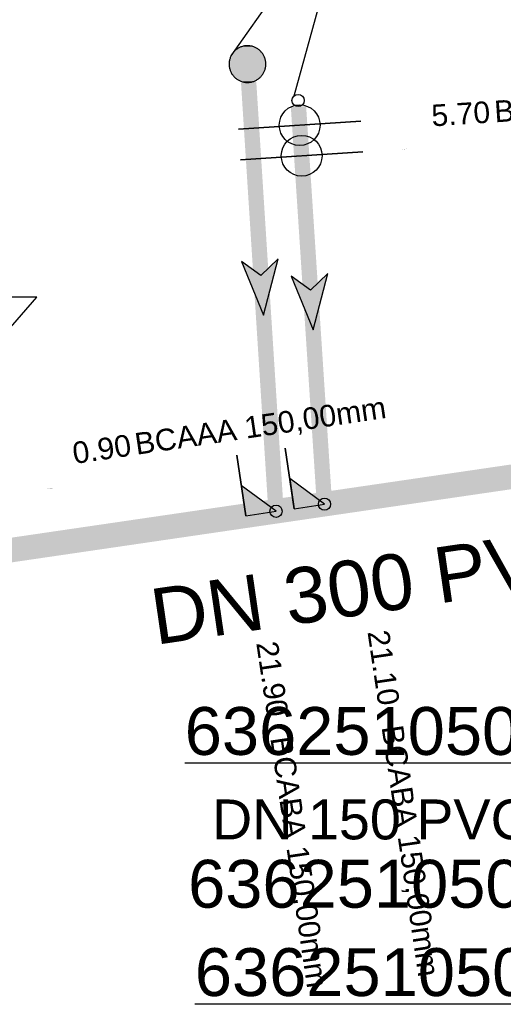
# Model space of a CAD drawing. Extents: x 356718 to 357658, y 5762241 to 5762615.
# Tile 42 of 157: x 357050.44 to 357058.34, y 5762319.06 to 5762335.13. Entities that reach past the tile are written whole.
import ezdxf
from ezdxf.enums import TextEntityAlignment as Align

# ---------------------------------------------------------------- set-up
doc = ezdxf.new("R2010")
doc.units = 0
doc.header["$MEASUREMENT"] = 0
doc.linetypes.add('AUSGEZOGEN', pattern=[0])
doc.linetypes.add('STRICHPUNKT', pattern=[5, 2, -1, 1, -1])
doc.layers.get('0').update_dxf_attribs({"linetype": 'AUSGEZOGEN'})
for name, color, linetype, true_color in [('111_00131_Symbol', 7, 'AUSGEZOGEN', 0x000000), ('114_00133_Schachtnummer', 7, 'AUSGEZOGEN', 0x000000), ('121_10376_Haltungen_Mischwasser', 6, 'STRICHPUNKT', 0xff00ff), ('121_10399_Haltungen_Mischwasser', 6, 'STRICHPUNKT', 0xff00ff), ('123_00137_Fliessrichtungspfeil', 7, 'AUSGEZOGEN', 0x000000), ('124_10395_Standard1', 7, 'AUSGEZOGEN', 0x000000), ('124_10626_Standard__Laenge____1', 7, 'AUSGEZOGEN', 0x000000), ('141_10677_Stutzen__alle__aus_DW', 7, 'AUSGEZOGEN', 0x000000), ('141_10868_Stutzen__141_', 7, 'AUSGEZOGEN', 0x000000)]:
    doc.layers.add(name, color=color, linetype=linetype, true_color=true_color)
doc.styles.add('ARIAL', font='arial.ttf', dxfattribs={"height": 1.5})
doc.styles.get("Standard").update_dxf_attribs({"font": 'arial.ttf', "height": 1})

# ---------------------------------------------------------------- blocks, each defined once
blk = doc.blocks.new('F00')
at = {"color": 0}
blk.add_circle((0, 0), 0.1, dxfattribs=at)
blk = doc.blocks.new('RR')
at = {"color": 0, "linetype": 'AUSGEZOGEN'}
blk.add_lwpolyline([(0.3, 0), (0.3, 0.013), (0.299, 0.025), (0.298, 0.038), (0.296, 0.05), (0.293, 0.063), (0.29, 0.075), (0.287, 0.087), (0.283, 0.099), (0.279, 0.111), (0.274, 0.123), (0.268, 0.134), (0.262, 0.145), (0.256, 0.156), (0.249, 0.167), (0.242, 0.177), (0.234, 0.187), (0.226, 0.197), (0.218, 0.206), (0.209, 0.215), (0.199, 0.224), (0.19, 0.232), (0.18, 0.24), (0.17, 0.247), (0.159, 0.254), (0.148, 0.261), (0.137, 0.267), (0.126, 0.272), (0.114, 0.277), (0.102, 0.282), (0.09, 0.286), (0.078, 0.29), (0.066, 0.293), (0.053, 0.295), (0.041, 0.297), (0.028, 0.299), (0.016, 0.3), (0.003, 0.3), (-0.009, 0.3), (-0.022, 0.299), (-0.035, 0.298), (-0.047, 0.296), (-0.06, 0.294), (-0.072, 0.291), (-0.084, 0.288), (-0.096, 0.284), (-0.108, 0.28), (-0.12, 0.275), (-0.131, 0.27), (-0.143, 0.264), (-0.154, 0.258), (-0.164, 0.251), (-0.175, 0.244), (-0.185, 0.236), (-0.195, 0.228), (-0.204, 0.22), (-0.213, 0.211), (-0.222, 0.202), (-0.23, 0.192), (-0.238, 0.182), (-0.246, 0.172), (-0.253, 0.162), (-0.259, 0.151), (-0.265, 0.14), (-0.271, 0.129), (-0.276, 0.117), (-0.281, 0.105), (-0.285, 0.093), (-0.289, 0.081), (-0.292, 0.069), (-0.295, 0.057), (-0.297, 0.044), (-0.298, 0.032), (-0.299, 0.019), (-0.3, 0.006), (-0.3, -0.006), (-0.299, -0.019), (-0.298, -0.032), (-0.297, -0.044), (-0.295, -0.057), (-0.292, -0.069), (-0.289, -0.081), (-0.285, -0.093), (-0.281, -0.105), (-0.276, -0.117), (-0.271, -0.129), (-0.265, -0.14), (-0.259, -0.151), (-0.253, -0.162), (-0.246, -0.172), (-0.238, -0.182), (-0.23, -0.192), (-0.222, -0.202), (-0.213, -0.211), (-0.204, -0.22), (-0.195, -0.228), (-0.185, -0.236), (-0.175, -0.244), (-0.164, -0.251), (-0.154, -0.258), (-0.143, -0.264), (-0.131, -0.27), (-0.12, -0.275), (-0.108, -0.28), (-0.096, -0.284), (-0.084, -0.288), (-0.072, -0.291), (-0.06, -0.294), (-0.047, -0.296), (-0.035, -0.298), (-0.022, -0.299), (-0.009, -0.3), (0.003, -0.3), (0.016, -0.3), (0.028, -0.299), (0.041, -0.297), (0.053, -0.295), (0.066, -0.293), (0.078, -0.29), (0.09, -0.286), (0.102, -0.282), (0.114, -0.277), (0.126, -0.272), (0.137, -0.267), (0.148, -0.261), (0.159, -0.254), (0.17, -0.247), (0.18, -0.24), (0.19, -0.232), (0.199, -0.224), (0.209, -0.215), (0.218, -0.206), (0.226, -0.197), (0.234, -0.187), (0.242, -0.177), (0.249, -0.167), (0.256, -0.156), (0.262, -0.145), (0.268, -0.134), (0.274, -0.123), (0.279, -0.111), (0.283, -0.099), (0.287, -0.087), (0.29, -0.075), (0.293, -0.063), (0.296, -0.05), (0.298, -0.038), (0.299, -0.025), (0.3, -0.013), (0.3, 0), (0.3, 0)], close=True, dxfattribs=at)
blk.add_lwpolyline([(0.3, 0), (0.3, 0.013), (0.299, 0.025), (0.298, 0.038), (0.296, 0.05), (0.293, 0.063), (0.29, 0.075), (0.287, 0.087), (0.283, 0.099), (0.279, 0.111), (0.274, 0.123), (0.268, 0.134), (0.262, 0.145), (0.256, 0.156), (0.249, 0.167), (0.242, 0.177), (0.234, 0.187), (0.226, 0.197), (0.218, 0.206), (0.209, 0.215), (0.199, 0.224), (0.19, 0.232), (0.18, 0.24), (0.17, 0.247), (0.159, 0.254), (0.148, 0.261), (0.137, 0.267), (0.126, 0.272), (0.114, 0.277), (0.102, 0.282), (0.09, 0.286), (0.078, 0.29), (0.066, 0.293), (0.053, 0.295), (0.041, 0.297), (0.028, 0.299), (0.016, 0.3), (0.003, 0.3), (-0.009, 0.3), (-0.022, 0.299), (-0.035, 0.298), (-0.047, 0.296), (-0.06, 0.294), (-0.072, 0.291), (-0.084, 0.288), (-0.096, 0.284), (-0.108, 0.28), (-0.12, 0.275), (-0.131, 0.27), (-0.143, 0.264), (-0.154, 0.258), (-0.164, 0.251), (-0.175, 0.244), (-0.185, 0.236), (-0.195, 0.228), (-0.204, 0.22), (-0.213, 0.211), (-0.222, 0.202), (-0.23, 0.192), (-0.238, 0.182), (-0.246, 0.172), (-0.253, 0.162), (-0.259, 0.151), (-0.265, 0.14), (-0.271, 0.129), (-0.276, 0.117), (-0.281, 0.105), (-0.285, 0.093), (-0.289, 0.081), (-0.292, 0.069), (-0.295, 0.057), (-0.297, 0.044), (-0.298, 0.032), (-0.299, 0.019), (-0.3, 0.006), (-0.3, -0.006), (-0.299, -0.019), (-0.298, -0.032), (-0.297, -0.044), (-0.295, -0.057), (-0.292, -0.069), (-0.289, -0.081), (-0.285, -0.093), (-0.281, -0.105), (-0.276, -0.117), (-0.271, -0.129), (-0.265, -0.14), (-0.259, -0.151), (-0.253, -0.162), (-0.246, -0.172), (-0.238, -0.182), (-0.23, -0.192), (-0.222, -0.202), (-0.213, -0.211), (-0.204, -0.22), (-0.195, -0.228), (-0.185, -0.236), (-0.175, -0.244), (-0.164, -0.251), (-0.154, -0.258), (-0.143, -0.264), (-0.131, -0.27), (-0.12, -0.275), (-0.108, -0.28), (-0.096, -0.284), (-0.084, -0.288), (-0.072, -0.291), (-0.06, -0.294), (-0.047, -0.296), (-0.035, -0.298), (-0.022, -0.299), (-0.009, -0.3), (0.003, -0.3), (0.016, -0.3), (0.028, -0.299), (0.041, -0.297), (0.053, -0.295), (0.066, -0.293), (0.078, -0.29), (0.09, -0.286), (0.102, -0.282), (0.114, -0.277), (0.126, -0.272), (0.137, -0.267), (0.148, -0.261), (0.159, -0.254), (0.17, -0.247), (0.18, -0.24), (0.19, -0.232), (0.199, -0.224), (0.209, -0.215), (0.218, -0.206), (0.226, -0.197), (0.234, -0.187), (0.242, -0.177), (0.249, -0.167), (0.256, -0.156), (0.262, -0.145), (0.268, -0.134), (0.274, -0.123), (0.279, -0.111), (0.283, -0.099), (0.287, -0.087), (0.29, -0.075), (0.293, -0.063), (0.296, -0.05), (0.298, -0.038), (0.299, -0.025), (0.3, -0.013), (0.3, 0), (0.3, 0)], close=True, dxfattribs=at)
at = {"color": 0}
for points in [[(-0.256, 0.156), (0.256, 0.156), (-0.253, 0.162)], [(-0.256, 0.156), (0.256, 0.156), (-0.253, 0.162)], [(-0.253, 0.162), (0.253, 0.162), (-0.249, 0.167)], [(-0.253, 0.162), (0.253, 0.162), (-0.249, 0.167)], [(0.256, 0.156), (-0.253, 0.162), (0.253, 0.162)], [(0.256, 0.156), (-0.253, 0.162), (0.253, 0.162)], [(-0.249, 0.167), (0.249, 0.167), (-0.246, 0.172)], [(-0.249, 0.167), (0.249, 0.167), (-0.246, 0.172)], [(0.253, 0.162), (-0.249, 0.167), (0.249, 0.167)], [(0.253, 0.162), (-0.249, 0.167), (0.249, 0.167)], [(-0.246, 0.172), (0.246, 0.172), (-0.242, 0.177)], [(-0.246, 0.172), (0.246, 0.172), (-0.242, 0.177)], [(0.249, 0.167), (-0.246, 0.172), (0.246, 0.172)], [(0.249, 0.167), (-0.246, 0.172), (0.246, 0.172)], [(-0.242, 0.177), (0.242, 0.177), (-0.238, 0.182)], [(-0.242, 0.177), (0.242, 0.177), (-0.238, 0.182)], [(0.246, 0.172), (-0.242, 0.177), (0.242, 0.177)], [(0.246, 0.172), (-0.242, 0.177), (0.242, 0.177)], [(-0.238, 0.182), (0.238, 0.182), (-0.234, 0.187)], [(-0.238, 0.182), (0.238, 0.182), (-0.234, 0.187)], [(0.242, 0.177), (-0.238, 0.182), (0.238, 0.182)], [(0.242, 0.177), (-0.238, 0.182), (0.238, 0.182)], [(-0.234, 0.187), (0.234, 0.187), (-0.23, 0.192)], [(-0.234, 0.187), (0.234, 0.187), (-0.23, 0.192)], [(0.238, 0.182), (-0.234, 0.187), (0.234, 0.187)], [(0.238, 0.182), (-0.234, 0.187), (0.234, 0.187)], [(-0.23, 0.192), (0.23, 0.192), (-0.226, 0.197)], [(-0.23, 0.192), (0.23, 0.192), (-0.226, 0.197)], [(0.234, 0.187), (-0.23, 0.192), (0.23, 0.192)], [(0.234, 0.187), (-0.23, 0.192), (0.23, 0.192)], [(-0.226, 0.197), (0.226, 0.197), (-0.222, 0.202)], [(-0.226, 0.197), (0.226, 0.197), (-0.222, 0.202)], [(0.23, 0.192), (-0.226, 0.197), (0.226, 0.197)], [(0.23, 0.192), (-0.226, 0.197), (0.226, 0.197)], [(-0.222, 0.202), (0.222, 0.202), (-0.218, 0.206)], [(-0.222, 0.202), (0.222, 0.202), (-0.218, 0.206)], [(0.226, 0.197), (-0.222, 0.202), (0.222, 0.202)], [(0.226, 0.197), (-0.222, 0.202), (0.222, 0.202)], [(-0.218, 0.206), (0.218, 0.206), (-0.213, 0.211)], [(-0.218, 0.206), (0.218, 0.206), (-0.213, 0.211)], [(0.222, 0.202), (-0.218, 0.206), (0.218, 0.206)], [(0.222, 0.202), (-0.218, 0.206), (0.218, 0.206)], [(-0.213, 0.211), (0.213, 0.211), (-0.209, 0.215)], [(-0.213, 0.211), (0.213, 0.211), (-0.209, 0.215)], [(0.218, 0.206), (-0.213, 0.211), (0.213, 0.211)], [(0.218, 0.206), (-0.213, 0.211), (0.213, 0.211)], [(-0.209, 0.215), (0.209, 0.215), (-0.204, 0.22)], [(-0.209, 0.215), (0.209, 0.215), (-0.204, 0.22)], [(0.213, 0.211), (-0.209, 0.215), (0.209, 0.215)], [(0.213, 0.211), (-0.209, 0.215), (0.209, 0.215)], [(-0.204, 0.22), (0.204, 0.22), (-0.199, 0.224)], [(-0.204, 0.22), (0.204, 0.22), (-0.199, 0.224)], [(0.209, 0.215), (-0.204, 0.22), (0.204, 0.22)], [(0.209, 0.215), (-0.204, 0.22), (0.204, 0.22)], [(-0.199, 0.224), (0.199, 0.224), (-0.195, 0.228)], [(-0.199, 0.224), (0.199, 0.224), (-0.195, 0.228)], [(0.204, 0.22), (-0.199, 0.224), (0.199, 0.224)], [(0.204, 0.22), (-0.199, 0.224), (0.199, 0.224)], [(-0.195, 0.228), (0.195, 0.228), (-0.19, 0.232)], [(-0.195, 0.228), (0.195, 0.228), (-0.19, 0.232)], [(0.199, 0.224), (-0.195, 0.228), (0.195, 0.228)], [(0.199, 0.224), (-0.195, 0.228), (0.195, 0.228)], [(-0.19, 0.232), (0.19, 0.232), (-0.185, 0.236)], [(-0.19, 0.232), (0.19, 0.232), (-0.185, 0.236)], [(0.195, 0.228), (-0.19, 0.232), (0.19, 0.232)], [(0.195, 0.228), (-0.19, 0.232), (0.19, 0.232)], [(-0.185, 0.236), (0.185, 0.236), (-0.18, 0.24)], [(-0.185, 0.236), (0.185, 0.236), (-0.18, 0.24)], [(0.19, 0.232), (-0.185, 0.236), (0.185, 0.236)], [(0.19, 0.232), (-0.185, 0.236), (0.185, 0.236)], [(-0.18, 0.24), (0.18, 0.24), (-0.175, 0.244)], [(-0.18, 0.24), (0.18, 0.24), (-0.175, 0.244)], [(0.185, 0.236), (-0.18, 0.24), (0.18, 0.24)], [(0.185, 0.236), (-0.18, 0.24), (0.18, 0.24)], [(-0.175, 0.244), (0.175, 0.244), (-0.169, 0.247)], [(-0.175, 0.244), (0.175, 0.244), (-0.169, 0.247)], [(0.18, 0.24), (-0.175, 0.244), (0.175, 0.244)], [(0.18, 0.24), (-0.175, 0.244), (0.175, 0.244)], [(-0.169, 0.247), (0.17, 0.247), (-0.164, 0.251)], [(-0.169, 0.247), (0.17, 0.247), (-0.164, 0.251)], [(0.175, 0.244), (-0.169, 0.247), (0.17, 0.247)], [(0.175, 0.244), (-0.169, 0.247), (0.17, 0.247)], [(-0.164, 0.251), (0.164, 0.251), (-0.159, 0.254)], [(-0.164, 0.251), (0.164, 0.251), (-0.159, 0.254)], [(0.17, 0.247), (-0.164, 0.251), (0.164, 0.251)], [(0.17, 0.247), (-0.164, 0.251), (0.164, 0.251)], [(-0.159, 0.254), (0.159, 0.254), (-0.154, 0.258)], [(-0.159, 0.254), (0.159, 0.254), (-0.154, 0.258)], [(0.164, 0.251), (-0.159, 0.254), (0.159, 0.254)], [(0.164, 0.251), (-0.159, 0.254), (0.159, 0.254)], [(-0.154, 0.258), (0.154, 0.258), (-0.148, 0.261)], [(-0.154, 0.258), (0.154, 0.258), (-0.148, 0.261)], [(0.159, 0.254), (-0.154, 0.258), (0.154, 0.258)], [(0.159, 0.254), (-0.154, 0.258), (0.154, 0.258)], [(-0.148, 0.261), (0.148, 0.261), (-0.143, 0.264)], [(-0.148, 0.261), (0.148, 0.261), (-0.143, 0.264)], [(0.154, 0.258), (-0.148, 0.261), (0.148, 0.261)], [(0.154, 0.258), (-0.148, 0.261), (0.148, 0.261)], [(-0.143, 0.264), (0.142, 0.264), (-0.137, 0.267)], [(-0.143, 0.264), (0.142, 0.264), (-0.137, 0.267)], [(0.148, 0.261), (-0.143, 0.264), (0.142, 0.264)], [(0.148, 0.261), (-0.143, 0.264), (0.142, 0.264)], [(-0.137, 0.267), (0.137, 0.267), (-0.131, 0.27)], [(-0.137, 0.267), (0.137, 0.267), (-0.131, 0.27)], [(0.142, 0.264), (-0.137, 0.267), (0.137, 0.267)], [(0.142, 0.264), (-0.137, 0.267), (0.137, 0.267)], [(-0.131, 0.27), (0.131, 0.27), (-0.126, 0.272)], [(-0.131, 0.27), (0.131, 0.27), (-0.126, 0.272)], [(0.137, 0.267), (-0.131, 0.27), (0.131, 0.27)], [(0.137, 0.267), (-0.131, 0.27), (0.131, 0.27)], [(-0.126, 0.272), (0.126, 0.272), (-0.12, 0.275)], [(-0.126, 0.272), (0.126, 0.272), (-0.12, 0.275)], [(0.131, 0.27), (-0.126, 0.272), (0.126, 0.272)], [(0.131, 0.27), (-0.126, 0.272), (0.126, 0.272)], [(-0.12, 0.275), (0.12, 0.275), (-0.114, 0.277)], [(-0.12, 0.275), (0.12, 0.275), (-0.114, 0.277)], [(0.126, 0.272), (-0.12, 0.275), (0.12, 0.275)], [(0.126, 0.272), (-0.12, 0.275), (0.12, 0.275)], [(-0.114, 0.277), (0.114, 0.277), (-0.108, 0.28)], [(-0.114, 0.277), (0.114, 0.277), (-0.108, 0.28)], [(0.12, 0.275), (-0.114, 0.277), (0.114, 0.277)], [(0.12, 0.275), (-0.114, 0.277), (0.114, 0.277)], [(-0.108, 0.28), (0.108, 0.28), (-0.102, 0.282)], [(-0.108, 0.28), (0.108, 0.28), (-0.102, 0.282)], [(0.114, 0.277), (-0.108, 0.28), (0.108, 0.28)], [(0.114, 0.277), (-0.108, 0.28), (0.108, 0.28)], [(-0.102, 0.282), (0.102, 0.282), (-0.096, 0.284)], [(-0.102, 0.282), (0.102, 0.282), (-0.096, 0.284)], [(0.108, 0.28), (-0.102, 0.282), (0.102, 0.282)], [(0.108, 0.28), (-0.102, 0.282), (0.102, 0.282)], [(-0.096, 0.284), (0.096, 0.284), (-0.09, 0.286)], [(-0.096, 0.284), (0.096, 0.284), (-0.09, 0.286)], [(0.102, 0.282), (-0.096, 0.284), (0.096, 0.284)], [(0.102, 0.282), (-0.096, 0.284), (0.096, 0.284)], [(-0.09, 0.286), (0.09, 0.286), (-0.084, 0.288)], [(-0.09, 0.286), (0.09, 0.286), (-0.084, 0.288)], [(0.096, 0.284), (-0.09, 0.286), (0.09, 0.286)], [(0.096, 0.284), (-0.09, 0.286), (0.09, 0.286)], [(-0.084, 0.288), (0.084, 0.288), (-0.078, 0.29)], [(-0.084, 0.288), (0.084, 0.288), (-0.078, 0.29)], [(0.09, 0.286), (-0.084, 0.288), (0.084, 0.288)], [(0.09, 0.286), (-0.084, 0.288), (0.084, 0.288)], [(-0.078, 0.29), (0.078, 0.29), (-0.072, 0.291)], [(-0.078, 0.29), (0.078, 0.29), (-0.072, 0.291)], [(0.084, 0.288), (-0.078, 0.29), (0.078, 0.29)], [(0.084, 0.288), (-0.078, 0.29), (0.078, 0.29)], [(-0.072, 0.291), (0.072, 0.291), (-0.066, 0.293)], [(-0.072, 0.291), (0.072, 0.291), (-0.066, 0.293)], [(0.078, 0.29), (-0.072, 0.291), (0.072, 0.291)], [(0.078, 0.29), (-0.072, 0.291), (0.072, 0.291)], [(-0.066, 0.293), (0.066, 0.293), (-0.06, 0.294)], [(-0.066, 0.293), (0.066, 0.293), (-0.06, 0.294)], [(0.072, 0.291), (-0.066, 0.293), (0.066, 0.293)], [(0.072, 0.291), (-0.066, 0.293), (0.066, 0.293)], [(-0.06, 0.294), (0.059, 0.294), (-0.053, 0.295)], [(-0.06, 0.294), (0.059, 0.294), (-0.053, 0.295)], [(0.066, 0.293), (-0.06, 0.294), (0.059, 0.294)], [(0.066, 0.293), (-0.06, 0.294), (0.059, 0.294)], [(-0.053, 0.295), (0.053, 0.295), (-0.047, 0.296)], [(-0.053, 0.295), (0.053, 0.295), (-0.047, 0.296)], [(0.059, 0.294), (-0.053, 0.295), (0.053, 0.295)], [(0.059, 0.294), (-0.053, 0.295), (0.053, 0.295)], [(-0.047, 0.296), (0.047, 0.296), (-0.04, 0.297)], [(-0.047, 0.296), (0.047, 0.296), (-0.04, 0.297)], [(0.053, 0.295), (-0.047, 0.296), (0.047, 0.296)], [(0.053, 0.295), (-0.047, 0.296), (0.047, 0.296)], [(-0.04, 0.297), (0.041, 0.297), (-0.035, 0.298)], [(-0.04, 0.297), (0.041, 0.297), (-0.035, 0.298)], [(0.047, 0.296), (-0.04, 0.297), (0.041, 0.297)], [(0.047, 0.296), (-0.04, 0.297), (0.041, 0.297)], [(-0.035, 0.298), (0.034, 0.298), (-0.028, 0.299)], [(-0.035, 0.298), (0.034, 0.298), (-0.028, 0.299)], [(0.041, 0.297), (-0.035, 0.298), (0.034, 0.298)], [(0.041, 0.297), (-0.035, 0.298), (0.034, 0.298)], [(0.034, 0.298), (-0.028, 0.299), (0.028, 0.299)], [(-0.028, 0.299), (0.028, 0.299), (-0.022, 0.299)], [(0.034, 0.298), (-0.028, 0.299), (0.028, 0.299)], [(-0.028, 0.299), (0.028, 0.299), (-0.022, 0.299)], [(-0.022, 0.299), (0.021, 0.299), (-0.015, 0.3)], [(-0.022, 0.299), (0.021, 0.299), (-0.015, 0.3)], [(0.028, 0.299), (-0.022, 0.299), (0.021, 0.299)], [(0.028, 0.299), (-0.022, 0.299), (0.021, 0.299)], [(0.021, 0.299), (-0.015, 0.3), (0.016, 0.3)], [(-0.015, 0.3), (0.016, 0.3), (-0.009, 0.3)], [(0.021, 0.299), (-0.015, 0.3), (0.016, 0.3)], [(-0.015, 0.3), (0.016, 0.3), (-0.009, 0.3)], [(0.016, 0.3), (-0.009, 0.3), (0.007, 0.3)], [(-0.009, 0.3), (0.007, 0.3), (0.003, 0.3)], [(0.016, 0.3), (-0.009, 0.3), (0.007, 0.3)], [(-0.009, 0.3), (0.007, 0.3), (0.003, 0.3)], [(-0.3, 0.013), (0.3, 0.013), (-0.299, 0.019)], [(-0.3, 0.013), (0.3, 0.013), (-0.299, 0.019)], [(-0.3, 0.006), (0.3, 0.006), (-0.3, 0.013)], [(0.3, 0.006), (-0.3, 0.013), (0.3, 0.013)], [(-0.3, 0.006), (0.3, 0.006), (-0.3, 0.013)], [(0.3, 0.006), (-0.3, 0.013), (0.3, 0.013)], [(-0.3, 0), (0.3, 0), (-0.3, 0.006)], [(0.3, 0), (-0.3, 0.006), (0.3, 0.006)], [(-0.3, 0), (0.3, 0), (-0.3, 0.006)], [(0.3, 0), (-0.3, 0.006), (0.3, 0.006)], [(0.3, -0.006), (-0.3, -0.006), (0.3, 0)], [(-0.3, -0.006), (0.3, 0), (-0.3, 0)], [(0.3, -0.006), (-0.3, -0.006), (0.3, 0)], [(-0.3, -0.006), (0.3, 0), (-0.3, 0)], [(-0.299, 0.025), (0.299, 0.025), (-0.298, 0.032)], [(-0.299, 0.025), (0.299, 0.025), (-0.298, 0.032)], [(-0.299, 0.019), (0.299, 0.019), (-0.299, 0.025)], [(0.299, 0.019), (-0.299, 0.025), (0.299, 0.025)], [(-0.299, 0.019), (0.299, 0.019), (-0.299, 0.025)], [(0.299, 0.019), (-0.299, 0.025), (0.299, 0.025)], [(0.3, 0.013), (-0.299, 0.019), (0.299, 0.019)], [(0.3, 0.013), (-0.299, 0.019), (0.299, 0.019)], [(-0.298, 0.038), (0.298, 0.038), (-0.297, 0.044)], [(-0.298, 0.038), (0.298, 0.038), (-0.297, 0.044)], [(-0.298, 0.032), (0.298, 0.032), (-0.298, 0.038)], [(0.298, 0.032), (-0.298, 0.038), (0.298, 0.038)], [(-0.298, 0.032), (0.298, 0.032), (-0.298, 0.038)], [(0.298, 0.032), (-0.298, 0.038), (0.298, 0.038)], [(0.299, 0.025), (-0.298, 0.032), (0.298, 0.032)], [(0.299, 0.025), (-0.298, 0.032), (0.298, 0.032)], [(-0.297, 0.044), (0.297, 0.044), (-0.296, 0.05)], [(-0.297, 0.044), (0.297, 0.044), (-0.296, 0.05)], [(0.298, 0.038), (-0.297, 0.044), (0.297, 0.044)], [(0.298, 0.038), (-0.297, 0.044), (0.297, 0.044)], [(-0.296, 0.05), (0.296, 0.05), (-0.295, 0.057)], [(-0.296, 0.05), (0.296, 0.05), (-0.295, 0.057)], [(0.297, 0.044), (-0.296, 0.05), (0.296, 0.05)], [(0.297, 0.044), (-0.296, 0.05), (0.296, 0.05)], [(-0.295, 0.057), (0.295, 0.057), (-0.293, 0.063)], [(-0.295, 0.057), (0.295, 0.057), (-0.293, 0.063)], [(0.296, 0.05), (-0.295, 0.057), (0.295, 0.057)], [(0.296, 0.05), (-0.295, 0.057), (0.295, 0.057)], [(-0.293, 0.063), (0.293, 0.063), (-0.292, 0.069)], [(-0.293, 0.063), (0.293, 0.063), (-0.292, 0.069)], [(0.295, 0.057), (-0.293, 0.063), (0.293, 0.063)], [(0.295, 0.057), (-0.293, 0.063), (0.293, 0.063)], [(-0.292, 0.069), (0.292, 0.069), (-0.29, 0.075)], [(-0.292, 0.069), (0.292, 0.069), (-0.29, 0.075)], [(0.293, 0.063), (-0.292, 0.069), (0.292, 0.069)], [(0.293, 0.063), (-0.292, 0.069), (0.292, 0.069)], [(-0.29, 0.075), (0.29, 0.075), (-0.289, 0.081)], [(-0.29, 0.075), (0.29, 0.075), (-0.289, 0.081)], [(0.292, 0.069), (-0.29, 0.075), (0.29, 0.075)], [(0.292, 0.069), (-0.29, 0.075), (0.29, 0.075)], [(-0.289, 0.081), (0.289, 0.081), (-0.287, 0.087)], [(-0.289, 0.081), (0.289, 0.081), (-0.287, 0.087)], [(0.29, 0.075), (-0.289, 0.081), (0.289, 0.081)], [(0.29, 0.075), (-0.289, 0.081), (0.289, 0.081)], [(-0.287, 0.087), (0.287, 0.087), (-0.285, 0.093)], [(-0.287, 0.087), (0.287, 0.087), (-0.285, 0.093)], [(0.289, 0.081), (-0.287, 0.087), (0.287, 0.087)], [(0.289, 0.081), (-0.287, 0.087), (0.287, 0.087)], [(-0.285, 0.093), (0.285, 0.093), (-0.283, 0.099)], [(-0.285, 0.093), (0.285, 0.093), (-0.283, 0.099)], [(0.287, 0.087), (-0.285, 0.093), (0.285, 0.093)], [(0.287, 0.087), (-0.285, 0.093), (0.285, 0.093)], [(-0.283, 0.099), (0.283, 0.099), (-0.281, 0.105)], [(-0.283, 0.099), (0.283, 0.099), (-0.281, 0.105)], [(0.285, 0.093), (-0.283, 0.099), (0.283, 0.099)], [(0.285, 0.093), (-0.283, 0.099), (0.283, 0.099)], [(-0.281, 0.105), (0.281, 0.105), (-0.279, 0.111)], [(-0.281, 0.105), (0.281, 0.105), (-0.279, 0.111)], [(0.283, 0.099), (-0.281, 0.105), (0.281, 0.105)], [(0.283, 0.099), (-0.281, 0.105), (0.281, 0.105)], [(-0.279, 0.111), (0.279, 0.111), (-0.276, 0.117)], [(-0.279, 0.111), (0.279, 0.111), (-0.276, 0.117)], [(0.281, 0.105), (-0.279, 0.111), (0.279, 0.111)], [(0.281, 0.105), (-0.279, 0.111), (0.279, 0.111)], [(-0.276, 0.117), (0.276, 0.117), (-0.274, 0.123)], [(-0.276, 0.117), (0.276, 0.117), (-0.274, 0.123)], [(0.279, 0.111), (-0.276, 0.117), (0.276, 0.117)], [(0.279, 0.111), (-0.276, 0.117), (0.276, 0.117)], [(-0.274, 0.123), (0.274, 0.123), (-0.271, 0.129)], [(-0.274, 0.123), (0.274, 0.123), (-0.271, 0.129)], [(0.276, 0.117), (-0.274, 0.123), (0.274, 0.123)], [(0.276, 0.117), (-0.274, 0.123), (0.274, 0.123)], [(-0.271, 0.129), (0.271, 0.129), (-0.268, 0.134)], [(-0.271, 0.129), (0.271, 0.129), (-0.268, 0.134)], [(0.274, 0.123), (-0.271, 0.129), (0.271, 0.129)], [(0.274, 0.123), (-0.271, 0.129), (0.271, 0.129)], [(-0.268, 0.134), (0.268, 0.134), (-0.265, 0.14)], [(-0.268, 0.134), (0.268, 0.134), (-0.265, 0.14)], [(0.271, 0.129), (-0.268, 0.134), (0.268, 0.134)], [(0.271, 0.129), (-0.268, 0.134), (0.268, 0.134)], [(-0.265, 0.14), (0.265, 0.14), (-0.262, 0.145)], [(-0.265, 0.14), (0.265, 0.14), (-0.262, 0.145)], [(0.268, 0.134), (-0.265, 0.14), (0.265, 0.14)], [(0.268, 0.134), (-0.265, 0.14), (0.265, 0.14)], [(-0.262, 0.145), (0.262, 0.145), (-0.259, 0.151)], [(-0.262, 0.145), (0.262, 0.145), (-0.259, 0.151)], [(0.265, 0.14), (-0.262, 0.145), (0.262, 0.145)], [(0.265, 0.14), (-0.262, 0.145), (0.262, 0.145)], [(-0.259, 0.151), (0.259, 0.151), (-0.256, 0.156)], [(-0.259, 0.151), (0.259, 0.151), (-0.256, 0.156)], [(0.262, 0.145), (-0.259, 0.151), (0.259, 0.151)], [(0.262, 0.145), (-0.259, 0.151), (0.259, 0.151)], [(0.259, 0.151), (-0.256, 0.156), (0.256, 0.156)], [(0.259, 0.151), (-0.256, 0.156), (0.256, 0.156)], [(0.3, 0), (0.3, 0), (0.3, 0)], [(0.3, 0), (0.3, 0), (0.3, 0)], [(0.3, 0), (0.3, 0), (0.3, 0)], [(0.3, 0), (0.3, 0), (0.3, 0)], [(0.3, -0.013), (-0.3, -0.013), (0.3, -0.006)], [(-0.3, -0.013), (0.3, -0.006), (-0.3, -0.006)], [(0.3, -0.013), (-0.3, -0.013), (0.3, -0.006)], [(-0.3, -0.013), (0.3, -0.006), (-0.3, -0.006)], [(-0.299, -0.019), (0.3, -0.013), (-0.3, -0.013)], [(-0.299, -0.019), (0.3, -0.013), (-0.3, -0.013)], [(0.299, -0.019), (-0.299, -0.019), (0.3, -0.013)], [(0.299, -0.019), (-0.299, -0.019), (0.3, -0.013)], [(0.299, -0.025), (-0.299, -0.025), (0.299, -0.019)], [(-0.299, -0.025), (0.299, -0.019), (-0.299, -0.019)], [(0.299, -0.025), (-0.299, -0.025), (0.299, -0.019)], [(-0.299, -0.025), (0.299, -0.019), (-0.299, -0.019)], [(-0.298, -0.032), (0.299, -0.025), (-0.299, -0.025)], [(-0.298, -0.032), (0.299, -0.025), (-0.299, -0.025)], [(0.298, -0.032), (-0.298, -0.032), (0.299, -0.025)], [(0.298, -0.032), (-0.298, -0.032), (0.299, -0.025)], [(0.298, -0.038), (-0.298, -0.038), (0.298, -0.032)], [(-0.298, -0.038), (0.298, -0.032), (-0.298, -0.032)], [(0.298, -0.038), (-0.298, -0.038), (0.298, -0.032)], [(-0.298, -0.038), (0.298, -0.032), (-0.298, -0.032)], [(-0.297, -0.044), (0.298, -0.038), (-0.298, -0.038)], [(-0.297, -0.044), (0.298, -0.038), (-0.298, -0.038)], [(0.297, -0.044), (-0.297, -0.044), (0.298, -0.038)], [(0.297, -0.044), (-0.297, -0.044), (0.298, -0.038)], [(-0.296, -0.05), (0.297, -0.044), (-0.297, -0.044)], [(-0.296, -0.05), (0.297, -0.044), (-0.297, -0.044)], [(0.296, -0.05), (-0.296, -0.05), (0.297, -0.044)], [(0.296, -0.05), (-0.296, -0.05), (0.297, -0.044)], [(-0.295, -0.057), (0.296, -0.05), (-0.296, -0.05)], [(-0.295, -0.057), (0.296, -0.05), (-0.296, -0.05)], [(0.295, -0.057), (-0.295, -0.057), (0.296, -0.05)], [(0.295, -0.057), (-0.295, -0.057), (0.296, -0.05)], [(-0.293, -0.063), (0.295, -0.057), (-0.295, -0.057)], [(-0.293, -0.063), (0.295, -0.057), (-0.295, -0.057)], [(0.293, -0.063), (-0.293, -0.063), (0.295, -0.057)], [(0.293, -0.063), (-0.293, -0.063), (0.295, -0.057)], [(-0.292, -0.069), (0.293, -0.063), (-0.293, -0.063)], [(-0.292, -0.069), (0.293, -0.063), (-0.293, -0.063)], [(0.292, -0.069), (-0.292, -0.069), (0.293, -0.063)], [(0.292, -0.069), (-0.292, -0.069), (0.293, -0.063)], [(-0.29, -0.075), (0.292, -0.069), (-0.292, -0.069)], [(-0.29, -0.075), (0.292, -0.069), (-0.292, -0.069)], [(0.29, -0.075), (-0.29, -0.075), (0.292, -0.069)], [(0.29, -0.075), (-0.29, -0.075), (0.292, -0.069)], [(-0.289, -0.081), (0.29, -0.075), (-0.29, -0.075)], [(-0.289, -0.081), (0.29, -0.075), (-0.29, -0.075)], [(0.289, -0.081), (-0.289, -0.081), (0.29, -0.075)], [(0.289, -0.081), (-0.289, -0.081), (0.29, -0.075)], [(-0.287, -0.087), (0.289, -0.081), (-0.289, -0.081)], [(-0.287, -0.087), (0.289, -0.081), (-0.289, -0.081)], [(0.287, -0.087), (-0.287, -0.087), (0.289, -0.081)], [(0.287, -0.087), (-0.287, -0.087), (0.289, -0.081)], [(-0.285, -0.093), (0.287, -0.087), (-0.287, -0.087)], [(-0.285, -0.093), (0.287, -0.087), (-0.287, -0.087)], [(0.285, -0.093), (-0.285, -0.093), (0.287, -0.087)], [(0.285, -0.093), (-0.285, -0.093), (0.287, -0.087)], [(-0.283, -0.099), (0.285, -0.093), (-0.285, -0.093)], [(-0.283, -0.099), (0.285, -0.093), (-0.285, -0.093)], [(0.283, -0.099), (-0.283, -0.099), (0.285, -0.093)], [(0.283, -0.099), (-0.283, -0.099), (0.285, -0.093)], [(-0.281, -0.105), (0.283, -0.099), (-0.283, -0.099)], [(-0.281, -0.105), (0.283, -0.099), (-0.283, -0.099)], [(0.281, -0.105), (-0.281, -0.105), (0.283, -0.099)], [(0.281, -0.105), (-0.281, -0.105), (0.283, -0.099)], [(-0.279, -0.111), (0.281, -0.105), (-0.281, -0.105)], [(-0.279, -0.111), (0.281, -0.105), (-0.281, -0.105)], [(0.279, -0.111), (-0.279, -0.111), (0.281, -0.105)], [(0.279, -0.111), (-0.279, -0.111), (0.281, -0.105)], [(-0.276, -0.117), (0.279, -0.111), (-0.279, -0.111)], [(-0.276, -0.117), (0.279, -0.111), (-0.279, -0.111)], [(0.276, -0.117), (-0.276, -0.117), (0.279, -0.111)], [(0.276, -0.117), (-0.276, -0.117), (0.279, -0.111)], [(-0.274, -0.123), (0.276, -0.117), (-0.276, -0.117)], [(-0.274, -0.123), (0.276, -0.117), (-0.276, -0.117)], [(0.274, -0.123), (-0.274, -0.123), (0.276, -0.117)], [(0.274, -0.123), (-0.274, -0.123), (0.276, -0.117)], [(-0.271, -0.129), (0.274, -0.123), (-0.274, -0.123)], [(-0.271, -0.129), (0.274, -0.123), (-0.274, -0.123)], [(0.271, -0.129), (-0.271, -0.129), (0.274, -0.123)], [(0.271, -0.129), (-0.271, -0.129), (0.274, -0.123)], [(-0.268, -0.134), (0.271, -0.129), (-0.271, -0.129)], [(-0.268, -0.134), (0.271, -0.129), (-0.271, -0.129)], [(0.268, -0.134), (-0.268, -0.134), (0.271, -0.129)], [(0.268, -0.134), (-0.268, -0.134), (0.271, -0.129)], [(-0.265, -0.14), (0.268, -0.134), (-0.268, -0.134)], [(-0.265, -0.14), (0.268, -0.134), (-0.268, -0.134)], [(0.265, -0.14), (-0.265, -0.14), (0.268, -0.134)], [(0.265, -0.14), (-0.265, -0.14), (0.268, -0.134)], [(-0.262, -0.145), (0.265, -0.14), (-0.265, -0.14)], [(-0.262, -0.145), (0.265, -0.14), (-0.265, -0.14)], [(0.262, -0.145), (-0.262, -0.145), (0.265, -0.14)], [(0.262, -0.145), (-0.262, -0.145), (0.265, -0.14)], [(-0.259, -0.151), (0.262, -0.145), (-0.262, -0.145)], [(-0.259, -0.151), (0.262, -0.145), (-0.262, -0.145)], [(0.259, -0.151), (-0.259, -0.151), (0.262, -0.145)], [(0.259, -0.151), (-0.259, -0.151), (0.262, -0.145)], [(-0.256, -0.156), (0.259, -0.151), (-0.259, -0.151)], [(-0.256, -0.156), (0.259, -0.151), (-0.259, -0.151)], [(0.256, -0.156), (-0.256, -0.156), (0.259, -0.151)], [(0.256, -0.156), (-0.256, -0.156), (0.259, -0.151)], [(-0.253, -0.162), (0.256, -0.156), (-0.256, -0.156)], [(-0.253, -0.162), (0.256, -0.156), (-0.256, -0.156)], [(0.253, -0.162), (-0.253, -0.162), (0.256, -0.156)], [(0.253, -0.162), (-0.253, -0.162), (0.256, -0.156)], [(-0.249, -0.167), (0.253, -0.162), (-0.253, -0.162)], [(-0.249, -0.167), (0.253, -0.162), (-0.253, -0.162)], [(0.249, -0.167), (-0.249, -0.167), (0.253, -0.162)], [(0.249, -0.167), (-0.249, -0.167), (0.253, -0.162)], [(-0.246, -0.172), (0.249, -0.167), (-0.249, -0.167)], [(-0.246, -0.172), (0.249, -0.167), (-0.249, -0.167)], [(0.246, -0.172), (-0.246, -0.172), (0.249, -0.167)], [(0.246, -0.172), (-0.246, -0.172), (0.249, -0.167)], [(-0.242, -0.177), (0.246, -0.172), (-0.246, -0.172)], [(-0.242, -0.177), (0.246, -0.172), (-0.246, -0.172)], [(0.242, -0.177), (-0.242, -0.177), (0.246, -0.172)], [(0.242, -0.177), (-0.242, -0.177), (0.246, -0.172)], [(-0.238, -0.182), (0.242, -0.177), (-0.242, -0.177)], [(-0.238, -0.182), (0.242, -0.177), (-0.242, -0.177)], [(0.238, -0.182), (-0.238, -0.182), (0.242, -0.177)], [(0.238, -0.182), (-0.238, -0.182), (0.242, -0.177)], [(-0.234, -0.187), (0.238, -0.182), (-0.238, -0.182)], [(-0.234, -0.187), (0.238, -0.182), (-0.238, -0.182)], [(0.234, -0.187), (-0.234, -0.187), (0.238, -0.182)], [(0.234, -0.187), (-0.234, -0.187), (0.238, -0.182)], [(-0.23, -0.192), (0.234, -0.187), (-0.234, -0.187)], [(-0.23, -0.192), (0.234, -0.187), (-0.234, -0.187)], [(0.23, -0.192), (-0.23, -0.192), (0.234, -0.187)], [(0.23, -0.192), (-0.23, -0.192), (0.234, -0.187)], [(-0.226, -0.197), (0.23, -0.192), (-0.23, -0.192)], [(-0.226, -0.197), (0.23, -0.192), (-0.23, -0.192)], [(0.226, -0.197), (-0.226, -0.197), (0.23, -0.192)], [(0.226, -0.197), (-0.226, -0.197), (0.23, -0.192)], [(-0.222, -0.202), (0.226, -0.197), (-0.226, -0.197)], [(-0.222, -0.202), (0.226, -0.197), (-0.226, -0.197)], [(0.222, -0.202), (-0.222, -0.202), (0.226, -0.197)], [(0.222, -0.202), (-0.222, -0.202), (0.226, -0.197)], [(-0.218, -0.206), (0.222, -0.202), (-0.222, -0.202)], [(-0.218, -0.206), (0.222, -0.202), (-0.222, -0.202)], [(0.218, -0.206), (-0.218, -0.206), (0.222, -0.202)], [(0.218, -0.206), (-0.218, -0.206), (0.222, -0.202)], [(-0.213, -0.211), (0.218, -0.206), (-0.218, -0.206)], [(-0.213, -0.211), (0.218, -0.206), (-0.218, -0.206)], [(0.213, -0.211), (-0.213, -0.211), (0.218, -0.206)], [(0.213, -0.211), (-0.213, -0.211), (0.218, -0.206)], [(-0.209, -0.215), (0.213, -0.211), (-0.213, -0.211)], [(-0.209, -0.215), (0.213, -0.211), (-0.213, -0.211)], [(0.209, -0.215), (-0.209, -0.215), (0.213, -0.211)], [(0.209, -0.215), (-0.209, -0.215), (0.213, -0.211)], [(-0.204, -0.22), (0.209, -0.215), (-0.209, -0.215)], [(-0.204, -0.22), (0.209, -0.215), (-0.209, -0.215)], [(0.204, -0.22), (-0.204, -0.22), (0.209, -0.215)], [(0.204, -0.22), (-0.204, -0.22), (0.209, -0.215)], [(-0.199, -0.224), (0.204, -0.22), (-0.204, -0.22)], [(-0.199, -0.224), (0.204, -0.22), (-0.204, -0.22)], [(0.199, -0.224), (-0.199, -0.224), (0.204, -0.22)], [(0.199, -0.224), (-0.199, -0.224), (0.204, -0.22)], [(-0.195, -0.228), (0.199, -0.224), (-0.199, -0.224)], [(-0.195, -0.228), (0.199, -0.224), (-0.199, -0.224)], [(0.195, -0.228), (-0.195, -0.228), (0.199, -0.224)], [(0.195, -0.228), (-0.195, -0.228), (0.199, -0.224)], [(-0.19, -0.232), (0.195, -0.228), (-0.195, -0.228)], [(-0.19, -0.232), (0.195, -0.228), (-0.195, -0.228)], [(0.19, -0.232), (-0.19, -0.232), (0.195, -0.228)], [(0.19, -0.232), (-0.19, -0.232), (0.195, -0.228)], [(-0.185, -0.236), (0.19, -0.232), (-0.19, -0.232)], [(-0.185, -0.236), (0.19, -0.232), (-0.19, -0.232)], [(0.185, -0.236), (-0.185, -0.236), (0.19, -0.232)], [(0.185, -0.236), (-0.185, -0.236), (0.19, -0.232)], [(-0.18, -0.24), (0.185, -0.236), (-0.185, -0.236)], [(-0.18, -0.24), (0.185, -0.236), (-0.185, -0.236)], [(0.18, -0.24), (-0.18, -0.24), (0.185, -0.236)], [(0.18, -0.24), (-0.18, -0.24), (0.185, -0.236)], [(-0.175, -0.244), (0.18, -0.24), (-0.18, -0.24)], [(-0.175, -0.244), (0.18, -0.24), (-0.18, -0.24)], [(0.175, -0.244), (-0.175, -0.244), (0.18, -0.24)], [(0.175, -0.244), (-0.175, -0.244), (0.18, -0.24)], [(-0.169, -0.247), (0.175, -0.244), (-0.175, -0.244)], [(-0.169, -0.247), (0.175, -0.244), (-0.175, -0.244)], [(0.17, -0.247), (-0.169, -0.247), (0.175, -0.244)], [(0.17, -0.247), (-0.169, -0.247), (0.175, -0.244)], [(-0.164, -0.251), (0.17, -0.247), (-0.169, -0.247)], [(-0.164, -0.251), (0.17, -0.247), (-0.169, -0.247)], [(0.164, -0.251), (-0.164, -0.251), (0.17, -0.247)], [(0.164, -0.251), (-0.164, -0.251), (0.17, -0.247)], [(-0.159, -0.254), (0.164, -0.251), (-0.164, -0.251)], [(-0.159, -0.254), (0.164, -0.251), (-0.164, -0.251)], [(0.159, -0.254), (-0.159, -0.254), (0.164, -0.251)], [(0.159, -0.254), (-0.159, -0.254), (0.164, -0.251)], [(-0.154, -0.258), (0.159, -0.254), (-0.159, -0.254)], [(-0.154, -0.258), (0.159, -0.254), (-0.159, -0.254)], [(0.154, -0.258), (-0.154, -0.258), (0.159, -0.254)], [(0.154, -0.258), (-0.154, -0.258), (0.159, -0.254)], [(-0.148, -0.261), (0.154, -0.258), (-0.154, -0.258)], [(-0.148, -0.261), (0.154, -0.258), (-0.154, -0.258)], [(0.148, -0.261), (-0.148, -0.261), (0.154, -0.258)], [(0.148, -0.261), (-0.148, -0.261), (0.154, -0.258)], [(-0.143, -0.264), (0.148, -0.261), (-0.148, -0.261)], [(-0.143, -0.264), (0.148, -0.261), (-0.148, -0.261)], [(0.142, -0.264), (-0.143, -0.264), (0.148, -0.261)], [(0.142, -0.264), (-0.143, -0.264), (0.148, -0.261)], [(-0.137, -0.267), (0.142, -0.264), (-0.143, -0.264)], [(-0.137, -0.267), (0.142, -0.264), (-0.143, -0.264)], [(0.137, -0.267), (-0.137, -0.267), (0.142, -0.264)], [(0.137, -0.267), (-0.137, -0.267), (0.142, -0.264)], [(-0.131, -0.27), (0.137, -0.267), (-0.137, -0.267)], [(-0.131, -0.27), (0.137, -0.267), (-0.137, -0.267)], [(0.131, -0.27), (-0.131, -0.27), (0.137, -0.267)], [(0.131, -0.27), (-0.131, -0.27), (0.137, -0.267)], [(-0.126, -0.272), (0.131, -0.27), (-0.131, -0.27)], [(-0.126, -0.272), (0.131, -0.27), (-0.131, -0.27)], [(0.126, -0.272), (-0.126, -0.272), (0.131, -0.27)], [(0.126, -0.272), (-0.126, -0.272), (0.131, -0.27)], [(-0.12, -0.275), (0.126, -0.272), (-0.126, -0.272)], [(-0.12, -0.275), (0.126, -0.272), (-0.126, -0.272)], [(0.12, -0.275), (-0.12, -0.275), (0.126, -0.272)], [(0.12, -0.275), (-0.12, -0.275), (0.126, -0.272)], [(-0.114, -0.277), (0.12, -0.275), (-0.12, -0.275)], [(-0.114, -0.277), (0.12, -0.275), (-0.12, -0.275)], [(0.114, -0.277), (-0.114, -0.277), (0.12, -0.275)], [(0.114, -0.277), (-0.114, -0.277), (0.12, -0.275)], [(-0.108, -0.28), (0.114, -0.277), (-0.114, -0.277)], [(-0.108, -0.28), (0.114, -0.277), (-0.114, -0.277)], [(0.108, -0.28), (-0.108, -0.28), (0.114, -0.277)], [(0.108, -0.28), (-0.108, -0.28), (0.114, -0.277)], [(-0.102, -0.282), (0.108, -0.28), (-0.108, -0.28)], [(-0.102, -0.282), (0.108, -0.28), (-0.108, -0.28)], [(0.102, -0.282), (-0.102, -0.282), (0.108, -0.28)], [(0.102, -0.282), (-0.102, -0.282), (0.108, -0.28)], [(-0.096, -0.284), (0.102, -0.282), (-0.102, -0.282)], [(-0.096, -0.284), (0.102, -0.282), (-0.102, -0.282)], [(0.096, -0.284), (-0.096, -0.284), (0.102, -0.282)], [(0.096, -0.284), (-0.096, -0.284), (0.102, -0.282)], [(-0.09, -0.286), (0.096, -0.284), (-0.096, -0.284)], [(-0.09, -0.286), (0.096, -0.284), (-0.096, -0.284)], [(0.09, -0.286), (-0.09, -0.286), (0.096, -0.284)], [(0.09, -0.286), (-0.09, -0.286), (0.096, -0.284)], [(-0.084, -0.288), (0.09, -0.286), (-0.09, -0.286)], [(-0.084, -0.288), (0.09, -0.286), (-0.09, -0.286)], [(0.084, -0.288), (-0.084, -0.288), (0.09, -0.286)], [(0.084, -0.288), (-0.084, -0.288), (0.09, -0.286)], [(-0.078, -0.29), (0.084, -0.288), (-0.084, -0.288)], [(-0.078, -0.29), (0.084, -0.288), (-0.084, -0.288)], [(0.078, -0.29), (-0.078, -0.29), (0.084, -0.288)], [(0.078, -0.29), (-0.078, -0.29), (0.084, -0.288)], [(-0.072, -0.291), (0.078, -0.29), (-0.078, -0.29)], [(-0.072, -0.291), (0.078, -0.29), (-0.078, -0.29)], [(0.072, -0.291), (-0.072, -0.291), (0.078, -0.29)], [(0.072, -0.291), (-0.072, -0.291), (0.078, -0.29)], [(-0.066, -0.293), (0.072, -0.291), (-0.072, -0.291)], [(-0.066, -0.293), (0.072, -0.291), (-0.072, -0.291)], [(0.066, -0.293), (-0.066, -0.293), (0.072, -0.291)], [(0.066, -0.293), (-0.066, -0.293), (0.072, -0.291)], [(-0.06, -0.294), (0.066, -0.293), (-0.066, -0.293)], [(-0.06, -0.294), (0.066, -0.293), (-0.066, -0.293)], [(0.059, -0.294), (-0.06, -0.294), (0.066, -0.293)], [(0.059, -0.294), (-0.06, -0.294), (0.066, -0.293)], [(-0.053, -0.295), (0.059, -0.294), (-0.06, -0.294)], [(-0.053, -0.295), (0.059, -0.294), (-0.06, -0.294)], [(0.053, -0.295), (-0.053, -0.295), (0.059, -0.294)], [(0.053, -0.295), (-0.053, -0.295), (0.059, -0.294)], [(-0.047, -0.296), (0.053, -0.295), (-0.053, -0.295)], [(-0.047, -0.296), (0.053, -0.295), (-0.053, -0.295)], [(0.047, -0.296), (-0.047, -0.296), (0.053, -0.295)], [(0.047, -0.296), (-0.047, -0.296), (0.053, -0.295)], [(-0.04, -0.297), (0.047, -0.296), (-0.047, -0.296)], [(-0.04, -0.297), (0.047, -0.296), (-0.047, -0.296)], [(0.041, -0.297), (-0.04, -0.297), (0.047, -0.296)], [(0.041, -0.297), (-0.04, -0.297), (0.047, -0.296)], [(-0.035, -0.298), (0.041, -0.297), (-0.04, -0.297)], [(-0.035, -0.298), (0.041, -0.297), (-0.04, -0.297)], [(0.034, -0.298), (-0.035, -0.298), (0.041, -0.297)], [(0.034, -0.298), (-0.035, -0.298), (0.041, -0.297)], [(-0.028, -0.299), (0.034, -0.298), (-0.035, -0.298)], [(-0.028, -0.299), (0.034, -0.298), (-0.035, -0.298)], [(0.028, -0.299), (-0.028, -0.299), (0.034, -0.298)], [(0.028, -0.299), (-0.028, -0.299), (0.034, -0.298)], [(-0.022, -0.299), (0.028, -0.299), (-0.028, -0.299)], [(-0.022, -0.299), (0.028, -0.299), (-0.028, -0.299)], [(-0.015, -0.3), (0.021, -0.299), (-0.022, -0.299)], [(0.021, -0.299), (-0.022, -0.299), (0.028, -0.299)], [(-0.015, -0.3), (0.021, -0.299), (-0.022, -0.299)], [(0.021, -0.299), (-0.022, -0.299), (0.028, -0.299)], [(0.016, -0.3), (-0.015, -0.3), (0.021, -0.299)], [(0.016, -0.3), (-0.015, -0.3), (0.021, -0.299)], [(-0.009, -0.3), (0.016, -0.3), (-0.015, -0.3)], [(-0.009, -0.3), (0.016, -0.3), (-0.015, -0.3)], [(0.003, -0.3), (0.007, -0.3), (-0.009, -0.3)], [(0.007, -0.3), (-0.009, -0.3), (0.016, -0.3)], [(0.003, -0.3), (0.007, -0.3), (-0.009, -0.3)], [(0.007, -0.3), (-0.009, -0.3), (0.016, -0.3)]]:
    blk.add_solid(points, dxfattribs=at)
blk = doc.blocks.new('FLI')
at = {"color": 0, "linetype": 'AUSGEZOGEN'}
blk.add_lwpolyline([(-0.4, 0), (-0.9, -0.6), (0.9, 0), (-0.9, 0.6), (-0.4, 0)], close=True, dxfattribs=at)
at = {"color": 0}
for points in [[(-0.4, 0), (0.9, 0), (-0.9, 0.6)], [(-0.9, -0.6), (0.9, 0), (-0.4, 0)]]:
    blk.add_solid(points, dxfattribs=at)

msp = doc.modelspace()

# ---------------------------------------------------------------- linework, layer by layer
at = {"layer": '114_00133_Schachtnummer', "color": 18, "linetype": 'AUSGEZOGEN', "true_color": 0x000000}
for points in [[(357054.922, 5762333.891), (357057.089, 5762341.749), (357048.634, 5762341.749)], [(357053.891, 5762334.544), (357056.131, 5762337.714), (357047.676, 5762337.714)], [(357048.637, 5762328.214), (357050.715, 5762330.603), (357042.384, 5762330.603)], [(357065.515, 5762324.216), (357061.691, 5762319.061), (357053.298, 5762319.061)], [(357060.376, 5762322.019), (357061.588, 5762322.997), (357053.133, 5762322.997)]]:
    msp.add_lwpolyline(points, dxfattribs=at)
at = {"layer": '121_10376_Haltungen_Mischwasser', "color": 6, "linetype": 'STRICHPUNKT', "true_color": 0xff00ff, "const_width": 0.4}
msp.add_lwpolyline([(357047.77, 5762326.105), (357075.551, 5762330.171)], dxfattribs=at)
at = {"layer": '121_10399_Haltungen_Mischwasser', "color": 6, "linetype": 'STRICHPUNKT', "true_color": 0xff00ff, "const_width": 0.25}
for points in [[(357054.177, 5762334.109), (357054.618, 5762327.208)], [(357054.991, 5762333.713), (357055.409, 5762327.324)]]:
    msp.add_lwpolyline(points, dxfattribs=at)
at = {"layer": '141_10677_Stutzen__alle__aus_DW', "color": 18, "linetype": 'AUSGEZOGEN', "true_color": 0x000000}
msp.add_lwpolyline([(357056.041, 5762332.977), (357054.045, 5762332.846)], close=True, dxfattribs=at)
at = {"layer": '141_10677_Stutzen__alle__aus_DW', "color": 18, "true_color": 0x000000}
msp.add_circle((357055.043, 5762332.912), 0.333, dxfattribs=at)
at = {"layer": '141_10868_Stutzen__141_', "color": 18, "linetype": 'AUSGEZOGEN', "true_color": 0x000000}
for points in [[(357056.008, 5762333.476), (357054.013, 5762333.345)], [(357054.921, 5762327.151), (357054.776, 5762328.141)], [(357054.129, 5762327.036), (357053.984, 5762328.025)], [(357054.921, 5762327.151), (357055.416, 5762327.224), (357054.848, 5762327.646)], [(357054.129, 5762327.036), (357054.624, 5762327.108), (357054.057, 5762327.53)]]:
    msp.add_lwpolyline(points, close=True, dxfattribs=at)
at = {"layer": '141_10868_Stutzen__141_', "color": 18, "true_color": 0x000000}
msp.add_circle((357055.01, 5762333.411), 0.333, dxfattribs=at)
for points in [[(357054.921, 5762327.151), (357055.416, 5762327.224), (357054.848, 5762327.646)], [(357054.129, 5762327.036), (357054.624, 5762327.108), (357054.057, 5762327.53)]]:
    msp.add_solid(points, dxfattribs=at)

# ---------------------------------------------------------------- block references
at = {"layer": '111_00131_Symbol', "color": 18, "true_color": 0x000000}
for name, p in [('RR', (357054.158, 5762334.408)), ('F00', (357054.984, 5762333.813))]:
    msp.add_blockref(name, p, dxfattribs=at)
at = {"layer": '111_00131_Symbol', "color": 18, "true_color": 0x000000, "rotation": 188.3}
for p in [(357055.416, 5762327.224), (357054.624, 5762327.108)]:
    msp.add_blockref('F00', p, dxfattribs=at)
at = {"layer": '123_00137_Fliessrichtungspfeil', "color": 18, "true_color": 0x000000, "xscale": 0.5, "yscale": 0.5, "zscale": 0.5}
for p, rotation in [((357054.391, 5762330.758), 273.7), ((357055.2, 5762330.519), 273.8)]:
    msp.add_blockref('FLI', p, dxfattribs=dict(at, rotation=rotation))

# ---------------------------------------------------------------- texts
at = {"layer": '114_00133_Schachtnummer', "color": 18, "true_color": 0x000000, "style": 'ARIAL'}
for s, p in [('636251050GA05', (357053.133, 5762323.913)), ('636251050AP05', (357053.188, 5762321.419)), ('636251050RV07', (357053.298, 5762319.977))]:
    msp.add_text(s, height=0.78136, dxfattribs=at).set_placement(p, align=Align.TOP_LEFT)
at = {"layer": '124_10395_Standard1', "color": 18, "true_color": 0x000000, "style": 'ARIAL'}
msp.add_text('DN 300 PVCU ; 28,64m ; 7,76‰', height=0.91158, rotation=8.3, dxfattribs=at).set_placement((357052.526, 5762325.829), align=Align.TOP_LEFT)
at = {"layer": '124_10626_Standard__Laenge____1', "color": 18, "true_color": 0x000000, "style": 'ARIAL'}
msp.add_text('DN 150 PVCU', height=0.65113, dxfattribs=at).set_placement((357053.579, 5762322.404), align=Align.TOP_LEFT)
at = {"layer": '141_10677_Stutzen__alle__aus_DW', "color": 18, "true_color": 0x000000}
for s, rotation, p in [('5.70', 3.7, (357056.7, 5762333.024)), ('0.90', 8.4, (357050.891, 5762327.477))]:
    msp.add_text(s, height=0.00707, rotation=rotation, dxfattribs=at).set_placement(p, align=Align.TOP_RIGHT)
for rotation, p in [(3.7, (357056.702, 5762333.024)), (8.4, (357050.892, 5762327.477))]:
    msp.add_text('BCAAA 150,00mm', height=0.00707, rotation=rotation, dxfattribs=at).set_placement(p, align=Align.TOP_LEFT)
at = {"layer": '141_10868_Stutzen__141_', "color": 18, "true_color": 0x000000}
for s, height, rotation, p in [('BCAAA 150,00mm', 0.35326, 3.7, (357058.177, 5762333.809)), ('BCAAA 150,00mm', 0.35326, 8.4, (357052.294, 5762328.379)), ('21.10', 0.3533, 278.4, (357056.467, 5762325.192)), ('21.90', 0.3533, 278.4, (357054.65, 5762325.01)), ('BCABA 150,00mm', 0.35326, 278.4, (357056.696, 5762323.64)), ('BCABA 150,00mm', 0.35326, 278.4, (357054.879, 5762323.458))]:
    msp.add_text(s, height=height, rotation=rotation, dxfattribs=at).set_placement(p, align=Align.TOP_LEFT)
for s, rotation, p in [('5.70', 3.7, (357058.109, 5762333.805)), ('0.90', 8.4, (357052.227, 5762328.369))]:
    msp.add_text(s, height=0.3533, rotation=rotation, dxfattribs=at).set_placement(p, align=Align.TOP_RIGHT)

doc.saveas('drawing.dxf')
